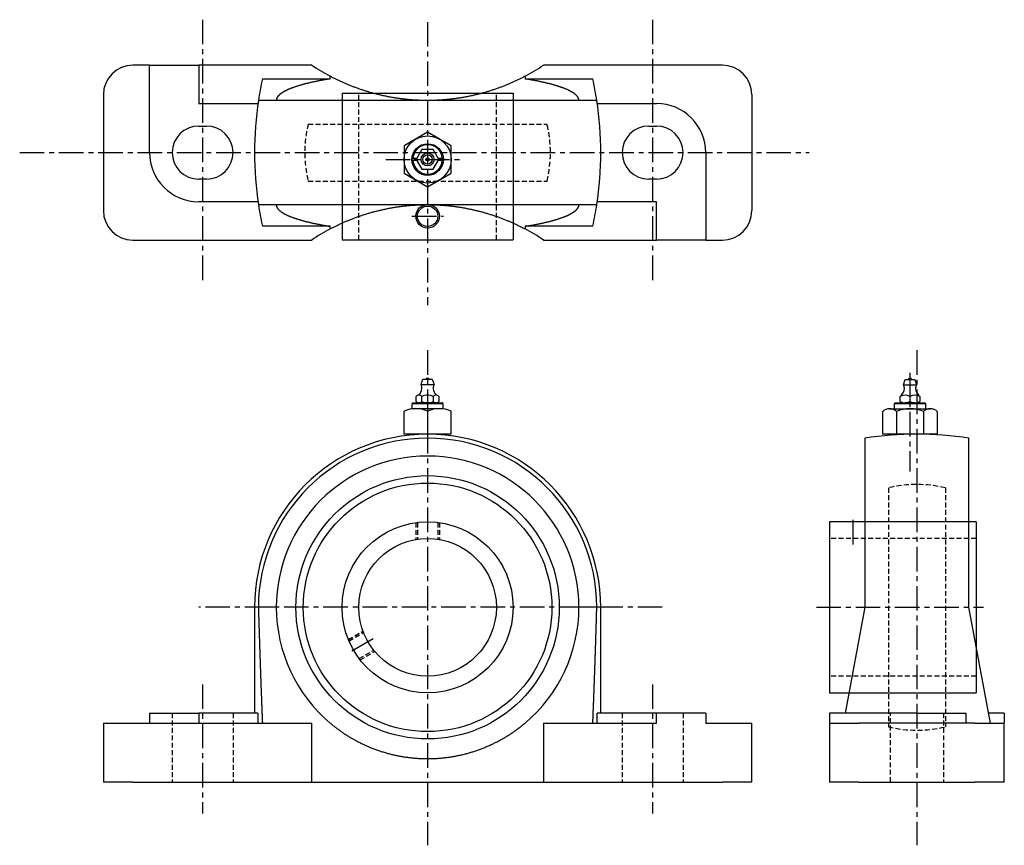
# Model space of a CAD drawing. Extents: x -31 to 470, y -19 to 401.
import ezdxf

# ---------------------------------------------------------------- set-up
doc = ezdxf.new("R2010")
doc.units = 0
doc.header["$LTSCALE"] = 10
doc.linetypes.add('CENTER', pattern=[2, 1.25, -0.25, 0.25, -0.25])
doc.linetypes.add('HIDDEN', pattern=[0.375, 0.25, -0.125])
doc.layers.get('0').update_dxf_attribs({"linetype": 'CONTINUOUS'})
doc.layers.add('CENTER', color=1, linetype='CENTER')
doc.layers.add('HIDDEN', color=3, linetype='HIDDEN')

# ---------------------------------------------------------------- blocks, each defined once
blk = doc.blocks.new('M16S')
for p, q in [((0, 13.86), (11.64, 13.86)), ((0, 0), (0, 13.86)), ((13, 10.39), (13, -10.39)), ((11.64, 6.93), (0, 6.93)), ((0, -13.86), (0, 0)), ((11.64, -6.93), (0, -6.93)), ((11.64, -13.86), (0, -13.86))]:
    blk.add_line(p, q)
for centre, radius, start, end in [((7.91, 10.39), 5.09, 317.1167, 42.8833), ((-5.32, 0), 18.32, 337.7807, 22.2193), ((7.91, -10.39), 5.09, 317.1167, 42.8833)]:
    blk.add_arc(centre, radius, start, end)

msp = doc.modelspace()

# ---------------------------------------------------------------- linework, layer by layer
for p, q in [((35.37, 377.73), (26.87, 377.73)), ((35.37, 377.73), (60.37, 377.73)), ((35.37, 333.23), (35.37, 377.73)), ((60.37, 377.73), (60.37, 358.23)), ((117.87, 377.73), (60.37, 377.73)), ((326.87, 377.73), (235.87, 377.73)), ((127.27, 370.73), (127.27, 372.09)), ((226.46, 372.09), (226.46, 370.73)), ((92.78, 370.73), (127.27, 370.73)), ((226.46, 370.73), (260.95, 370.73)), ((11.87, 362.73), (11.87, 303.73)), ((133.37, 363.43), (133.37, 288.83)), ((133.37, 363.43), (220.37, 363.43)), ((220.37, 363.43), (220.37, 288.83)), ((341.87, 362.73), (341.87, 303.73)), ((60.37, 358.23), (90.54, 358.23)), ((262.97, 359.73), (90.76, 359.73)), ((263.19, 358.23), (293.37, 358.23)), ((60.37, 346.73), (64.37, 346.73)), ((289.37, 346.73), (293.37, 346.73)), ((176.87, 343.59), (164.87, 336.66)), ((188.87, 336.66), (176.87, 343.59)), ((164.87, 336.66), (164.87, 322.8)), ((188.87, 322.8), (188.87, 336.66)), ((173.98, 334.73), (171.09, 329.73)), ((179.75, 334.73), (173.98, 334.73)), ((182.64, 329.73), (179.75, 334.73)), ((318.37, 333.23), (318.37, 288.73)), ((169.39, 330.33), (171.44, 330.33)), ((171.44, 329.13), (169.39, 329.13)), ((171.09, 329.73), (173.98, 324.73)), ((176.87, 329.73), (176.87, 329.73)), ((179.75, 324.73), (182.64, 329.73)), ((182.29, 330.33), (184.34, 330.33)), ((184.34, 329.13), (182.29, 329.13)), ((164.87, 322.8), (176.87, 315.87)), ((173.98, 324.73), (179.75, 324.73)), ((176.87, 315.87), (188.87, 322.8)), ((64.37, 319.73), (60.37, 319.73)), ((293.37, 319.73), (289.37, 319.73)), ((90.54, 308.23), (60.37, 308.23)), ((90.76, 306.73), (262.97, 306.73)), ((293.37, 308.23), (263.19, 308.23)), ((293.37, 288.73), (293.37, 308.23)), ((127.27, 295.73), (92.78, 295.73)), ((127.27, 294.37), (127.27, 295.73)), ((226.46, 295.73), (226.46, 294.37)), ((260.95, 295.73), (226.46, 295.73)), ((26.87, 288.73), (117.87, 288.73)), ((133.37, 288.83), (220.37, 288.83)), ((235.87, 288.73), (293.37, 288.73)), ((318.37, 288.73), (293.37, 288.73)), ((318.37, 288.73), (326.87, 288.73)), ((419.05, 215.13), (419.95, 217.83)), ((419.95, 217.83), (424.75, 217.83)), ((424.75, 217.83), (425.65, 215.13)), ((419.05, 215.13), (425.65, 215.13)), ((169.39, 205.86), (184.34, 205.86)), ((172.05, 205.86), (181.68, 205.86)), ((172.05, 205.86), (181.68, 205.86)), ((414.87, 205.83), (429.82, 205.83)), ((417.35, 209.16), (418.02, 209.83)), ((417.35, 206.5), (417.35, 209.16)), ((424.85, 205.83), (419.91, 205.83)), ((422.35, 209.16), (422.35, 206.5)), ((422.35, 205.83), (422.35, 205.83)), ((426.67, 209.83), (427.35, 209.16)), ((427.35, 209.16), (427.35, 206.5)), ((164.87, 189.93), (164.87, 201.57)), ((184.84, 205.36), (168.89, 205.36)), ((168.89, 205.36), (168.89, 202.93)), ((168.89, 202.93), (184.84, 202.93)), ((176.87, 201.57), (176.87, 189.93)), ((184.84, 202.93), (184.84, 205.36)), ((188.87, 189.93), (188.87, 201.57)), ((414.37, 205.33), (414.37, 202.89)), ((430.33, 205.33), (414.37, 205.33)), ((430.33, 202.89), (430.33, 205.33)), ((176.87, 189.93), (164.87, 189.93)), ((188.87, 189.93), (176.87, 189.93)), ((399.35, 187.93), (399.35, 101.83)), ((452.35, 101.83), (452.35, 187.93)), ((456.05, 145.33), (381.45, 145.33)), ((381.45, 145.33), (381.45, 58.33)), ((456.05, 145.33), (456.05, 58.33)), ((88.77, 101.83), (88.77, 47.93)), ((90.76, 101.83), (88.77, 101.83)), ((99.87, 101.83), (90.76, 101.83)), ((262.97, 101.83), (253.87, 101.83)), ((264.97, 101.83), (262.97, 101.83)), ((264.97, 47.93), (264.97, 101.83)), ((399.35, 101.83), (389.28, 47.93)), ((463.35, 42.93), (452.35, 101.83)), ((381.45, 58.33), (456.05, 58.33)), ((35.37, 47.93), (60.37, 47.93)), ((35.37, 47.93), (35.37, 42.93)), ((90.54, 47.93), (60.37, 47.93)), ((60.37, 47.93), (60.37, 42.93)), ((90.54, 47.93), (90.54, 42.93)), ((293.37, 47.93), (263.19, 47.93)), ((263.19, 42.93), (263.19, 47.93)), ((318.37, 47.93), (293.37, 47.93)), ((293.37, 42.93), (293.37, 47.93)), ((318.37, 47.93), (318.37, 42.93)), ((381.35, 47.93), (381.35, 42.93)), ((425.85, 47.93), (381.35, 47.93)), ((425.85, 47.93), (450.85, 47.93)), ((425.85, 47.93), (425.85, 42.93)), ((450.85, 47.93), (450.85, 42.93)), ((470.35, 47.93), (462.41, 47.93)), ((470.35, 47.93), (470.35, 42.93)), ((11.87, 42.93), (11.87, 12.93)), ((11.87, 42.93), (26.87, 42.93)), ((26.87, 42.93), (117.87, 42.93)), ((117.87, 12.93), (117.87, 42.93)), ((235.87, 42.93), (293.37, 42.93)), ((235.87, 42.93), (235.87, 12.93)), ((318.37, 42.93), (326.87, 42.93)), ((326.87, 42.93), (341.87, 42.93)), ((341.87, 12.93), (341.87, 42.93)), ((381.35, 42.93), (396.35, 42.93)), ((381.35, 42.93), (381.35, 12.93)), ((455.35, 42.93), (396.35, 42.93)), ((455.35, 42.93), (470.35, 42.93)), ((470.35, 12.93), (470.35, 42.93)), ((26.87, 12.93), (11.87, 12.93)), ((26.87, 12.93), (117.87, 12.93)), ((117.87, 12.93), (235.87, 12.93)), ((235.87, 12.93), (326.87, 12.93)), ((341.87, 12.93), (326.87, 12.93)), ((396.35, 12.93), (381.35, 12.93)), ((396.35, 12.93), (455.35, 12.93)), ((470.35, 12.93), (455.35, 12.93))]:
    msp.add_line(p, q)
at = {"color": 0, "linetype": 'CONTINUOUS'}
for p, q in [((171.05, 206.54), (171.05, 209.19)), ((181.15, 205.86), (172.47, 205.86)), ((173.94, 206.54), (173.94, 209.19)), ((176.82, 205.86), (176.82, 205.86)), ((179.71, 209.19), (179.71, 206.54)), ((182.6, 209.19), (182.6, 206.54))]:
    msp.add_line(p, q, dxfattribs=at)
for points in [[(226.46, 372.09), (226.1, 371.9), (225.75, 371.71), (225.39, 371.52), (225.02, 371.34), (224.66, 371.15), (224.3, 370.97), (223.93, 370.79), (223.56, 370.61), (223.2, 370.43), (222.83, 370.25), (222.46, 370.07), (222.09, 369.89), (221.71, 369.72), (221.34, 369.54), (220.97, 369.37), (220.59, 369.2), (220.22, 369.03), (219.84, 368.86), (219.47, 368.69), (219.09, 368.53), (218.71, 368.37), (218.33, 368.2), (217.95, 368.04), (217.56, 367.88), (217.17, 367.72), (216.78, 367.55), (216.38, 367.39), (215.98, 367.23), (215.58, 367.07), (215.17, 366.92), (214.77, 366.76), (214.36, 366.6), (213.94, 366.45), (213.53, 366.29), (213.11, 366.14), (212.69, 365.98), (212.26, 365.83), (211.84, 365.68), (211.41, 365.53), (210.97, 365.38), (210.54, 365.24), (210.1, 365.09), (209.66, 364.95), (209.22, 364.8), (208.78, 364.66), (208.33, 364.52), (207.88, 364.38), (207.43, 364.25), (206.98, 364.11), (206.52, 363.98), (206.07, 363.84), (205.61, 363.71), (205.15, 363.58), (204.69, 363.46), (204.22, 363.33), (203.75, 363.21), (203.29, 363.09), (202.82, 362.97), (202.34, 362.85), (201.87, 362.73), (201.4, 362.62), (200.92, 362.5), (200.44, 362.39), (199.96, 362.28), (199.48, 362.18), (199, 362.07), (198.52, 361.97), (198.03, 361.87), (197.55, 361.77), (197.06, 361.68), (196.57, 361.58), (196.08, 361.49), (195.59, 361.4), (195.1, 361.32), (194.61, 361.23), (194.12, 361.15), (193.62, 361.07), (193.13, 360.99), (192.64, 360.91), (192.14, 360.84), (191.64, 360.77), (191.15, 360.7), (190.65, 360.63), (190.16, 360.57), (189.66, 360.51), (189.16, 360.45), (188.66, 360.39), (188.17, 360.34), (187.67, 360.28), (187.17, 360.23), (186.68, 360.19), (186.18, 360.14), (185.68, 360.1), (185.19, 360.06), (184.69, 360.02), (184.2, 359.98), (183.7, 359.95), (183.21, 359.92), (182.71, 359.89), (182.22, 359.87), (181.73, 359.84), (181.24, 359.82), (180.75, 359.8), (180.26, 359.78), (179.77, 359.77), (179.28, 359.76), (178.8, 359.75), (178.31, 359.74), (177.83, 359.73), (177.35, 359.73), (176.87, 359.73), (176.39, 359.73), (175.9, 359.73), (175.42, 359.74), (174.94, 359.75), (174.45, 359.76), (173.96, 359.77), (173.48, 359.78), (172.99, 359.8), (172.5, 359.82), (172, 359.84), (171.51, 359.87), (171.02, 359.89), (170.53, 359.92), (170.03, 359.95), (169.54, 359.98), (169.04, 360.02), (168.55, 360.06), (168.05, 360.1), (167.55, 360.14), (167.06, 360.19), (166.56, 360.23), (166.06, 360.28), (165.57, 360.34), (165.07, 360.39), (164.57, 360.45), (164.07, 360.51), (163.58, 360.57), (163.08, 360.63), (162.58, 360.7), (162.09, 360.77), (161.59, 360.84), (161.1, 360.91), (160.6, 360.99), (160.11, 361.07), (159.62, 361.15), (159.12, 361.23), (158.63, 361.32), (158.14, 361.4), (157.65, 361.49), (157.16, 361.58), (156.67, 361.68), (156.19, 361.77), (155.7, 361.87), (155.22, 361.97), (154.73, 362.07), (154.25, 362.18), (153.77, 362.28), (153.29, 362.39), (152.81, 362.5), (152.34, 362.62), (151.86, 362.73), (151.39, 362.85), (150.92, 362.97), (150.45, 363.09), (149.98, 363.21), (149.51, 363.33), (149.05, 363.46), (148.58, 363.58), (148.12, 363.71), (147.66, 363.84), (147.21, 363.98), (146.75, 364.11), (146.3, 364.25), (145.85, 364.38), (145.4, 364.52), (144.95, 364.66), (144.51, 364.8), (144.07, 364.95), (143.63, 365.09), (143.19, 365.24), (142.76, 365.38), (142.33, 365.53), (141.9, 365.68), (141.47, 365.83), (141.05, 365.98), (140.63, 366.14), (140.21, 366.29), (139.79, 366.45), (139.38, 366.6), (138.97, 366.76), (138.56, 366.92), (138.15, 367.07), (137.75, 367.23), (137.35, 367.39), (136.96, 367.55), (136.56, 367.72), (136.17, 367.88), (135.79, 368.04), (135.4, 368.2), (135.02, 368.37), (134.64, 368.53), (134.27, 368.69), (133.89, 368.86), (133.51, 369.03), (133.14, 369.2), (132.77, 369.37), (132.39, 369.54), (132.02, 369.72), (131.65, 369.89), (131.28, 370.07), (130.91, 370.25), (130.54, 370.43), (130.17, 370.61), (129.8, 370.79), (129.44, 370.97), (129.07, 371.15), (128.71, 371.34), (128.35, 371.52), (127.99, 371.71), (127.63, 371.9), (127.27, 372.09)], [(168.89, 330.33), (168.91, 330.33), (168.93, 330.33), (168.95, 330.33), (168.97, 330.33), (169, 330.33), (169.02, 330.33), (169.04, 330.33), (169.06, 330.33), (169.08, 330.33), (169.1, 330.33), (169.12, 330.33), (169.14, 330.33), (169.16, 330.33), (169.19, 330.33), (169.21, 330.33), (169.23, 330.33), (169.25, 330.33), (169.27, 330.33), (169.29, 330.33), (169.31, 330.33), (169.33, 330.33), (169.35, 330.33), (169.37, 330.33), (169.39, 330.33)], [(169.39, 329.13), (169.37, 329.13), (169.35, 329.13), (169.33, 329.13), (169.31, 329.13), (169.29, 329.13), (169.27, 329.13), (169.25, 329.13), (169.23, 329.13), (169.21, 329.13), (169.19, 329.13), (169.16, 329.13), (169.14, 329.13), (169.12, 329.13), (169.1, 329.13), (169.08, 329.13), (169.06, 329.13), (169.04, 329.13), (169.02, 329.13), (169, 329.13), (168.97, 329.13), (168.95, 329.13), (168.93, 329.13), (168.91, 329.13), (168.89, 329.13)], [(184.34, 330.33), (184.36, 330.33), (184.38, 330.33), (184.4, 330.33), (184.42, 330.33), (184.44, 330.33), (184.46, 330.33), (184.49, 330.33), (184.51, 330.33), (184.53, 330.33), (184.55, 330.33), (184.57, 330.33), (184.59, 330.33), (184.61, 330.33), (184.63, 330.33), (184.65, 330.33), (184.67, 330.33), (184.69, 330.33), (184.72, 330.33), (184.74, 330.33), (184.76, 330.33), (184.78, 330.33), (184.8, 330.33), (184.82, 330.33), (184.84, 330.33)], [(184.84, 329.13), (184.82, 329.13), (184.8, 329.13), (184.78, 329.13), (184.76, 329.13), (184.74, 329.13), (184.72, 329.13), (184.69, 329.13), (184.67, 329.13), (184.65, 329.13), (184.63, 329.13), (184.61, 329.13), (184.59, 329.13), (184.57, 329.13), (184.55, 329.13), (184.53, 329.13), (184.51, 329.13), (184.49, 329.13), (184.46, 329.13), (184.44, 329.13), (184.42, 329.13), (184.4, 329.13), (184.38, 329.13), (184.36, 329.13), (184.34, 329.13)], [(127.27, 294.37), (127.63, 294.56), (127.99, 294.75), (128.35, 294.94), (128.71, 295.12), (129.07, 295.31), (129.44, 295.49), (129.8, 295.67), (130.17, 295.85), (130.54, 296.03), (130.91, 296.21), (131.28, 296.39), (131.65, 296.57), (132.02, 296.74), (132.39, 296.92), (132.77, 297.09), (133.14, 297.26), (133.51, 297.43), (133.89, 297.6), (134.27, 297.76), (134.64, 297.93), (135.02, 298.09), (135.4, 298.26), (135.79, 298.42), (136.17, 298.58), (136.56, 298.74), (136.96, 298.91), (137.35, 299.07), (137.75, 299.23), (138.15, 299.38), (138.56, 299.54), (138.97, 299.7), (139.38, 299.86), (139.79, 300.01), (140.21, 300.17), (140.63, 300.32), (141.05, 300.47), (141.47, 300.63), (141.9, 300.78), (142.33, 300.93), (142.76, 301.08), (143.19, 301.22), (143.63, 301.37), (144.07, 301.51), (144.51, 301.66), (144.95, 301.8), (145.4, 301.94), (145.85, 302.08), (146.3, 302.21), (146.75, 302.35), (147.21, 302.48), (147.66, 302.62), (148.12, 302.75), (148.58, 302.88), (149.05, 303), (149.51, 303.13), (149.98, 303.25), (150.45, 303.37), (150.92, 303.49), (151.39, 303.61), (151.86, 303.73), (152.34, 303.84), (152.81, 303.96), (153.29, 304.07), (153.77, 304.18), (154.25, 304.28), (154.73, 304.39), (155.22, 304.49), (155.7, 304.59), (156.19, 304.69), (156.67, 304.78), (157.16, 304.88), (157.65, 304.97), (158.14, 305.06), (158.63, 305.14), (159.12, 305.23), (159.62, 305.31), (160.11, 305.39), (160.6, 305.47), (161.1, 305.55), (161.59, 305.62), (162.09, 305.69), (162.58, 305.76), (163.08, 305.83), (163.58, 305.89), (164.07, 305.95), (164.57, 306.01), (165.07, 306.07), (165.57, 306.12), (166.06, 306.18), (166.56, 306.23), (167.06, 306.27), (167.55, 306.32), (168.05, 306.36), (168.55, 306.4), (169.04, 306.44), (169.54, 306.47), (170.03, 306.51), (170.53, 306.54), (171.02, 306.57), (171.51, 306.59), (172, 306.62), (172.5, 306.64), (172.99, 306.66), (173.48, 306.67), (173.96, 306.69), (174.45, 306.7), (174.94, 306.71), (175.42, 306.72), (175.9, 306.73), (176.39, 306.73), (176.87, 306.73), (177.35, 306.73), (177.83, 306.73), (178.31, 306.72), (178.8, 306.71), (179.28, 306.7), (179.77, 306.69), (180.26, 306.67), (180.75, 306.66), (181.24, 306.64), (181.73, 306.62), (182.22, 306.59), (182.71, 306.57), (183.21, 306.54), (183.7, 306.51), (184.2, 306.47), (184.69, 306.44), (185.19, 306.4), (185.68, 306.36), (186.18, 306.32), (186.68, 306.27), (187.17, 306.23), (187.67, 306.18), (188.17, 306.12), (188.66, 306.07), (189.16, 306.01), (189.66, 305.95), (190.16, 305.89), (190.65, 305.83), (191.15, 305.76), (191.64, 305.69), (192.14, 305.62), (192.64, 305.55), (193.13, 305.47), (193.62, 305.39), (194.12, 305.31), (194.61, 305.23), (195.1, 305.14), (195.59, 305.06), (196.08, 304.97), (196.57, 304.88), (197.06, 304.78), (197.55, 304.69), (198.03, 304.59), (198.52, 304.49), (199, 304.39), (199.48, 304.28), (199.96, 304.18), (200.44, 304.07), (200.92, 303.96), (201.4, 303.84), (201.87, 303.73), (202.34, 303.61), (202.82, 303.49), (203.29, 303.37), (203.75, 303.25), (204.22, 303.13), (204.69, 303), (205.15, 302.88), (205.61, 302.75), (206.07, 302.62), (206.52, 302.48), (206.98, 302.35), (207.43, 302.21), (207.88, 302.08), (208.33, 301.94), (208.78, 301.8), (209.22, 301.66), (209.66, 301.51), (210.1, 301.37), (210.54, 301.22), (210.97, 301.08), (211.41, 300.93), (211.84, 300.78), (212.26, 300.63), (212.69, 300.47), (213.11, 300.32), (213.53, 300.17), (213.94, 300.01), (214.36, 299.86), (214.77, 299.7), (215.17, 299.54), (215.58, 299.38), (215.98, 299.23), (216.38, 299.07), (216.78, 298.91), (217.17, 298.74), (217.56, 298.58), (217.95, 298.42), (218.33, 298.26), (218.71, 298.09), (219.09, 297.93), (219.47, 297.76), (219.84, 297.6), (220.22, 297.43), (220.59, 297.26), (220.97, 297.09), (221.34, 296.92), (221.71, 296.74), (222.09, 296.57), (222.46, 296.39), (222.83, 296.21), (223.2, 296.03), (223.56, 295.85), (223.93, 295.67), (224.3, 295.49), (224.66, 295.31), (225.02, 295.12), (225.39, 294.94), (225.75, 294.75), (226.1, 294.56), (226.46, 294.37)], [(169.39, 205.86), (169.37, 205.84), (169.35, 205.82), (169.33, 205.8), (169.31, 205.78), (169.29, 205.76), (169.27, 205.74), (169.25, 205.72), (169.23, 205.7), (169.21, 205.68), (169.19, 205.66), (169.16, 205.64), (169.14, 205.62), (169.12, 205.6), (169.1, 205.58), (169.08, 205.56), (169.06, 205.53), (169.04, 205.51), (169.02, 205.49), (169, 205.47), (168.97, 205.45), (168.95, 205.43), (168.93, 205.41), (168.91, 205.39), (168.89, 205.36)], [(184.84, 205.36), (184.82, 205.39), (184.8, 205.41), (184.78, 205.43), (184.76, 205.45), (184.74, 205.47), (184.72, 205.49), (184.69, 205.51), (184.67, 205.53), (184.65, 205.56), (184.63, 205.58), (184.61, 205.6), (184.59, 205.62), (184.57, 205.64), (184.55, 205.66), (184.53, 205.68), (184.51, 205.7), (184.49, 205.72), (184.46, 205.74), (184.44, 205.76), (184.42, 205.78), (184.4, 205.8), (184.38, 205.82), (184.36, 205.84), (184.34, 205.86)], [(414.87, 205.83), (414.85, 205.81), (414.83, 205.79), (414.81, 205.77), (414.79, 205.75), (414.77, 205.73), (414.75, 205.71), (414.73, 205.69), (414.71, 205.67), (414.69, 205.65), (414.67, 205.63), (414.65, 205.6), (414.63, 205.58), (414.6, 205.56), (414.58, 205.54), (414.56, 205.52), (414.54, 205.5), (414.52, 205.48), (414.5, 205.46), (414.48, 205.44), (414.46, 205.42), (414.43, 205.39), (414.41, 205.37), (414.39, 205.35), (414.37, 205.33)], [(430.33, 205.33), (430.3, 205.35), (430.28, 205.37), (430.26, 205.39), (430.24, 205.42), (430.22, 205.44), (430.2, 205.46), (430.18, 205.48), (430.15, 205.5), (430.13, 205.52), (430.11, 205.54), (430.09, 205.56), (430.07, 205.58), (430.05, 205.6), (430.03, 205.63), (430.01, 205.65), (429.99, 205.67), (429.97, 205.69), (429.95, 205.71), (429.93, 205.73), (429.91, 205.75), (429.88, 205.77), (429.86, 205.79), (429.84, 205.81), (429.82, 205.83)], [(127.27, 42.93), (127.63, 42.63), (127.99, 42.33), (128.35, 42.04), (128.71, 41.75), (129.07, 41.46), (129.44, 41.17), (129.8, 40.89), (130.17, 40.61), (130.54, 40.33), (130.91, 40.05), (131.28, 39.78), (131.65, 39.51), (132.02, 39.24), (132.39, 38.97), (132.77, 38.71), (133.14, 38.45), (133.51, 38.19), (133.89, 37.94), (134.27, 37.69), (134.64, 37.44), (135.02, 37.19), (135.4, 36.95), (135.79, 36.7), (136.17, 36.46), (136.56, 36.22), (136.96, 35.98), (137.35, 35.74), (137.75, 35.5), (138.15, 35.27), (138.56, 35.04), (138.97, 34.8), (139.38, 34.57), (139.79, 34.34), (140.21, 34.12), (140.63, 33.89), (141.05, 33.67), (141.47, 33.45), (141.9, 33.23), (142.33, 33.01), (142.76, 32.8), (143.19, 32.58), (143.63, 32.37), (144.07, 32.16), (144.51, 31.96), (144.95, 31.75), (145.4, 31.55), (145.85, 31.35), (146.3, 31.16), (146.75, 30.96), (147.21, 30.77), (147.66, 30.58), (148.12, 30.4), (148.58, 30.21), (149.05, 30.03), (149.51, 29.85), (149.98, 29.68), (150.45, 29.5), (150.92, 29.33), (151.39, 29.17), (151.86, 29), (152.34, 28.84), (152.81, 28.68), (153.29, 28.53), (153.77, 28.37), (154.25, 28.23), (154.73, 28.08), (155.22, 27.94), (155.7, 27.8), (156.19, 27.66), (156.67, 27.52), (157.16, 27.39), (157.65, 27.27), (158.14, 27.14), (158.63, 27.02), (159.12, 26.9), (159.62, 26.79), (160.11, 26.68), (160.6, 26.57), (161.1, 26.46), (161.59, 26.36), (162.09, 26.26), (162.58, 26.17), (163.08, 26.07), (163.58, 25.99), (164.07, 25.9), (164.57, 25.82), (165.07, 25.74), (165.57, 25.66), (166.06, 25.59), (166.56, 25.52), (167.06, 25.46), (167.55, 25.4), (168.05, 25.34), (168.55, 25.28), (169.04, 25.23), (169.54, 25.18), (170.03, 25.13), (170.53, 25.09), (171.02, 25.05), (171.51, 25.02), (172, 24.98), (172.5, 24.95), (172.99, 24.93), (173.48, 24.9), (173.96, 24.88), (174.45, 24.87), (174.94, 24.85), (175.42, 24.84), (175.9, 24.84), (176.39, 24.83), (176.87, 24.83), (177.35, 24.83), (177.83, 24.84), (178.31, 24.84), (178.8, 24.85), (179.28, 24.87), (179.77, 24.88), (180.26, 24.9), (180.75, 24.93), (181.24, 24.95), (181.73, 24.98), (182.22, 25.02), (182.71, 25.05), (183.21, 25.09), (183.7, 25.13), (184.2, 25.18), (184.69, 25.23), (185.19, 25.28), (185.68, 25.34), (186.18, 25.4), (186.68, 25.46), (187.17, 25.52), (187.67, 25.59), (188.17, 25.66), (188.66, 25.74), (189.16, 25.82), (189.66, 25.9), (190.16, 25.99), (190.65, 26.07), (191.15, 26.17), (191.64, 26.26), (192.14, 26.36), (192.64, 26.46), (193.13, 26.57), (193.62, 26.68), (194.12, 26.79), (194.61, 26.9), (195.1, 27.02), (195.59, 27.14), (196.08, 27.27), (196.57, 27.39), (197.06, 27.52), (197.55, 27.66), (198.03, 27.8), (198.52, 27.94), (199, 28.08), (199.48, 28.23), (199.96, 28.37), (200.44, 28.53), (200.92, 28.68), (201.4, 28.84), (201.87, 29), (202.34, 29.17), (202.82, 29.33), (203.29, 29.5), (203.75, 29.68), (204.22, 29.85), (204.69, 30.03), (205.15, 30.21), (205.61, 30.4), (206.07, 30.58), (206.52, 30.77), (206.98, 30.96), (207.43, 31.16), (207.88, 31.35), (208.33, 31.55), (208.78, 31.75), (209.22, 31.96), (209.66, 32.16), (210.1, 32.37), (210.54, 32.58), (210.97, 32.8), (211.41, 33.01), (211.84, 33.23), (212.26, 33.45), (212.69, 33.67), (213.11, 33.89), (213.53, 34.12), (213.94, 34.34), (214.36, 34.57), (214.77, 34.8), (215.17, 35.04), (215.58, 35.27), (215.98, 35.5), (216.38, 35.74), (216.78, 35.98), (217.17, 36.22), (217.56, 36.46), (217.95, 36.7), (218.33, 36.95), (218.71, 37.19), (219.09, 37.44), (219.47, 37.69), (219.84, 37.94), (220.22, 38.19), (220.59, 38.45), (220.97, 38.71), (221.34, 38.97), (221.71, 39.24), (222.09, 39.51), (222.46, 39.78), (222.83, 40.05), (223.2, 40.33), (223.56, 40.61), (223.93, 40.89), (224.3, 41.17), (224.66, 41.46), (225.02, 41.75), (225.39, 42.04), (225.75, 42.33), (226.1, 42.63), (226.46, 42.93)]]:
    msp.add_lwpolyline(points)
for points in [[(173.52, 215.16), (174.42, 217.86)], [(174.42, 217.86), (179.22, 217.86)], [(179.22, 217.86), (180.12, 215.16)], [(173.52, 215.16), (180.12, 215.16)]]:
    msp.add_lwpolyline(points, dxfattribs=at)
for points in [[(127.27, 370.73, 0), (126.87, 370.67, 0), (126.47, 370.6, 0), (126.08, 370.54, 0), (125.69, 370.47, 0), (125.3, 370.41, 0), (124.91, 370.34, 0), (124.52, 370.28, 0), (124.14, 370.21, 0), (123.76, 370.14, 0), (123.38, 370.07, 0), (123, 370.01, 0), (122.63, 369.94, 0), (122.26, 369.87, 0), (121.89, 369.8, 0), (121.53, 369.73, 0), (121.16, 369.66, 0), (120.8, 369.59, 0), (120.45, 369.52, 0), (120.09, 369.44, 0), (119.74, 369.37, 0), (119.39, 369.3, 0), (119.04, 369.23, 0), (118.7, 369.15, 0), (118.35, 369.08, 0), (118.02, 369, 0), (117.68, 368.93, 0), (117.34, 368.85, 0), (117.01, 368.78, 0), (116.69, 368.7, 0), (116.36, 368.62, 0), (116.04, 368.55, 0), (115.72, 368.47, 0), (115.4, 368.39, 0), (115.09, 368.31, 0), (114.78, 368.23, 0), (114.47, 368.15, 0), (114.16, 368.08, 0), (113.86, 368, 0), (113.56, 367.92, 0), (113.26, 367.83, 0), (112.97, 367.75, 0), (112.68, 367.67, 0), (112.39, 367.59, 0), (112.11, 367.51, 0), (111.82, 367.43, 0), (111.54, 367.34, 0), (111.27, 367.26, 0), (111, 367.18, 0), (110.72, 367.09, 0), (110.46, 367.01, 0), (110.19, 366.92, 0), (109.93, 366.84, 0), (109.68, 366.75, 0), (109.42, 366.67, 0), (109.17, 366.58, 0), (108.92, 366.5, 0), (108.68, 366.41, 0), (108.44, 366.32, 0), (108.2, 366.24, 0), (107.96, 366.15, 0), (107.73, 366.06, 0), (107.5, 365.97, 0), (107.28, 365.88, 0), (107.05, 365.8, 0), (106.83, 365.71, 0), (106.62, 365.62, 0), (106.4, 365.53, 0), (106.19, 365.44, 0), (105.99, 365.35, 0), (105.78, 365.26, 0), (105.58, 365.17, 0), (105.39, 365.08, 0), (105.2, 364.99, 0), (105.01, 364.89, 0), (104.82, 364.8, 0), (104.64, 364.71, 0), (104.46, 364.62, 0), (104.28, 364.53, 0), (104.11, 364.44, 0), (103.94, 364.34, 0), (103.77, 364.25, 0), (103.61, 364.16, 0), (103.45, 364.06, 0), (103.29, 363.97, 0), (103.14, 363.88, 0), (102.99, 363.78, 0), (102.84, 363.69, 0), (102.7, 363.6, 0), (102.56, 363.5, 0), (102.43, 363.41, 0), (102.29, 363.31, 0), (102.17, 363.22, 0), (102.04, 363.12, 0), (101.92, 363.03, 0), (101.8, 362.93, 0), (101.68, 362.84, 0), (101.57, 362.74, 0), (101.47, 362.64, 0), (101.36, 362.55, 0), (101.26, 362.45, 0), (101.16, 362.36, 0), (101.07, 362.26, 0), (100.98, 362.16, 0), (100.89, 362.07, 0), (100.81, 361.97, 0), (100.73, 361.87, 0), (100.65, 361.78, 0), (100.58, 361.68, 0), (100.51, 361.58, 0), (100.44, 361.49, 0), (100.38, 361.39, 0), (100.32, 361.29, 0), (100.27, 361.19, 0), (100.22, 361.1, 0), (100.17, 361, 0), (100.12, 360.9, 0), (100.08, 360.81, 0), (100.05, 360.71, 0), (100.01, 360.61, 0), (99.98, 360.51, 0), (99.95, 360.41, 0), (99.93, 360.32, 0), (99.91, 360.22, 0), (99.89, 360.12, 0), (99.88, 360.02, 0), (99.87, 359.93, 0), (99.87, 359.83, 0), (99.87, 359.73, 0)], [(253.87, 359.73, 0), (253.87, 359.83, 0), (253.86, 359.93, 0), (253.85, 360.02, 0), (253.84, 360.12, 0), (253.82, 360.22, 0), (253.8, 360.32, 0), (253.78, 360.41, 0), (253.75, 360.51, 0), (253.72, 360.61, 0), (253.69, 360.71, 0), (253.65, 360.81, 0), (253.61, 360.9, 0), (253.56, 361, 0), (253.52, 361.1, 0), (253.47, 361.19, 0), (253.41, 361.29, 0), (253.35, 361.39, 0), (253.29, 361.49, 0), (253.22, 361.58, 0), (253.16, 361.68, 0), (253.08, 361.78, 0), (253, 361.87, 0), (252.93, 361.97, 0), (252.84, 362.07, 0), (252.75, 362.16, 0), (252.66, 362.26, 0), (252.57, 362.36, 0), (252.47, 362.45, 0), (252.37, 362.55, 0), (252.27, 362.64, 0), (252.16, 362.74, 0), (252.05, 362.84, 0), (251.93, 362.93, 0), (251.81, 363.03, 0), (251.69, 363.12, 0), (251.57, 363.22, 0), (251.44, 363.31, 0), (251.31, 363.41, 0), (251.17, 363.5, 0), (251.03, 363.6, 0), (250.89, 363.69, 0), (250.74, 363.78, 0), (250.59, 363.88, 0), (250.44, 363.97, 0), (250.28, 364.06, 0), (250.12, 364.16, 0), (249.96, 364.25, 0), (249.8, 364.34, 0), (249.63, 364.44, 0), (249.45, 364.53, 0), (249.28, 364.62, 0), (249.1, 364.71, 0), (248.91, 364.8, 0), (248.73, 364.89, 0), (248.54, 364.99, 0), (248.34, 365.08, 0), (248.15, 365.17, 0), (247.95, 365.26, 0), (247.75, 365.35, 0), (247.54, 365.44, 0), (247.33, 365.53, 0), (247.12, 365.62, 0), (246.9, 365.71, 0), (246.68, 365.8, 0), (246.46, 365.88, 0), (246.23, 365.97, 0), (246, 366.06, 0), (245.77, 366.15, 0), (245.53, 366.24, 0), (245.3, 366.32, 0), (245.05, 366.41, 0), (244.81, 366.5, 0), (244.56, 366.58, 0), (244.31, 366.67, 0), (244.06, 366.75, 0), (243.8, 366.84, 0), (243.54, 366.92, 0), (243.27, 367.01, 0), (243.01, 367.09, 0), (242.74, 367.18, 0), (242.47, 367.26, 0), (242.19, 367.34, 0), (241.91, 367.43, 0), (241.63, 367.51, 0), (241.34, 367.59, 0), (241.06, 367.67, 0), (240.76, 367.75, 0), (240.47, 367.83, 0), (240.17, 367.92, 0), (239.87, 368, 0), (239.57, 368.08, 0), (239.27, 368.15, 0), (238.96, 368.23, 0), (238.65, 368.31, 0), (238.33, 368.39, 0), (238.01, 368.47, 0), (237.69, 368.55, 0), (237.37, 368.62, 0), (237.05, 368.7, 0), (236.72, 368.78, 0), (236.39, 368.85, 0), (236.05, 368.93, 0), (235.72, 369, 0), (235.38, 369.08, 0), (235.04, 369.15, 0), (234.69, 369.23, 0), (234.34, 369.3, 0), (234, 369.37, 0), (233.64, 369.44, 0), (233.29, 369.52, 0), (232.93, 369.59, 0), (232.57, 369.66, 0), (232.21, 369.73, 0), (231.84, 369.8, 0), (231.47, 369.87, 0), (231.1, 369.94, 0), (230.73, 370.01, 0), (230.35, 370.07, 0), (229.97, 370.14, 0), (229.59, 370.21, 0), (229.21, 370.28, 0), (228.82, 370.34, 0), (228.44, 370.41, 0), (228.05, 370.47, 0), (227.66, 370.54, 0), (227.26, 370.6, 0), (226.86, 370.67, 0), (226.46, 370.73, 0)], [(99.87, 306.73, 0), (99.87, 306.63, 0), (99.87, 306.53, 0), (99.88, 306.44, 0), (99.89, 306.34, 0), (99.91, 306.24, 0), (99.93, 306.14, 0), (99.95, 306.05, 0), (99.98, 305.95, 0), (100.01, 305.85, 0), (100.05, 305.75, 0), (100.08, 305.65, 0), (100.12, 305.56, 0), (100.17, 305.46, 0), (100.22, 305.36, 0), (100.27, 305.26, 0), (100.32, 305.17, 0), (100.38, 305.07, 0), (100.44, 304.97, 0), (100.51, 304.88, 0), (100.58, 304.78, 0), (100.65, 304.68, 0), (100.73, 304.58, 0), (100.81, 304.49, 0), (100.89, 304.39, 0), (100.98, 304.3, 0), (101.07, 304.2, 0), (101.16, 304.1, 0), (101.26, 304.01, 0), (101.36, 303.91, 0), (101.47, 303.81, 0), (101.57, 303.72, 0), (101.68, 303.62, 0), (101.8, 303.53, 0), (101.92, 303.43, 0), (102.04, 303.34, 0), (102.17, 303.24, 0), (102.29, 303.15, 0), (102.43, 303.05, 0), (102.56, 302.96, 0), (102.7, 302.86, 0), (102.84, 302.77, 0), (102.99, 302.68, 0), (103.14, 302.58, 0), (103.29, 302.49, 0), (103.45, 302.39, 0), (103.61, 302.3, 0), (103.77, 302.21, 0), (103.94, 302.12, 0), (104.11, 302.02, 0), (104.28, 301.93, 0), (104.46, 301.84, 0), (104.64, 301.75, 0), (104.82, 301.66, 0), (105.01, 301.56, 0), (105.2, 301.47, 0), (105.39, 301.38, 0), (105.58, 301.29, 0), (105.78, 301.2, 0), (105.99, 301.11, 0), (106.19, 301.02, 0), (106.4, 300.93, 0), (106.62, 300.84, 0), (106.83, 300.75, 0), (107.05, 300.66, 0), (107.28, 300.57, 0), (107.5, 300.49, 0), (107.73, 300.4, 0), (107.96, 300.31, 0), (108.2, 300.22, 0), (108.44, 300.14, 0), (108.68, 300.05, 0), (108.92, 299.96, 0), (109.17, 299.88, 0), (109.42, 299.79, 0), (109.68, 299.71, 0), (109.93, 299.62, 0), (110.19, 299.54, 0), (110.46, 299.45, 0), (110.72, 299.37, 0), (111, 299.28, 0), (111.27, 299.2, 0), (111.54, 299.12, 0), (111.82, 299.03, 0), (112.11, 298.95, 0), (112.39, 298.87, 0), (112.68, 298.79, 0), (112.97, 298.71, 0), (113.26, 298.62, 0), (113.56, 298.54, 0), (113.86, 298.46, 0), (114.16, 298.38, 0), (114.47, 298.3, 0), (114.78, 298.23, 0), (115.09, 298.15, 0), (115.4, 298.07, 0), (115.72, 297.99, 0), (116.04, 297.91, 0), (116.36, 297.84, 0), (116.69, 297.76, 0), (117.01, 297.68, 0), (117.34, 297.61, 0), (117.68, 297.53, 0), (118.02, 297.46, 0), (118.35, 297.38, 0), (118.7, 297.31, 0), (119.04, 297.23, 0), (119.39, 297.16, 0), (119.74, 297.09, 0), (120.09, 297.02, 0), (120.45, 296.94, 0), (120.8, 296.87, 0), (121.16, 296.8, 0), (121.53, 296.73, 0), (121.89, 296.66, 0), (122.26, 296.59, 0), (122.63, 296.52, 0), (123, 296.45, 0), (123.38, 296.38, 0), (123.76, 296.32, 0), (124.14, 296.25, 0), (124.52, 296.18, 0), (124.91, 296.12, 0), (125.3, 296.05, 0), (125.69, 295.99, 0), (126.08, 295.92, 0), (126.47, 295.86, 0), (126.87, 295.79, 0), (127.27, 295.73, 0)], [(226.46, 295.73, 0), (226.86, 295.79, 0), (227.26, 295.86, 0), (227.66, 295.92, 0), (228.05, 295.99, 0), (228.44, 296.05, 0), (228.82, 296.12, 0), (229.21, 296.18, 0), (229.59, 296.25, 0), (229.97, 296.32, 0), (230.35, 296.38, 0), (230.73, 296.45, 0), (231.1, 296.52, 0), (231.47, 296.59, 0), (231.84, 296.66, 0), (232.21, 296.73, 0), (232.57, 296.8, 0), (232.93, 296.87, 0), (233.29, 296.94, 0), (233.64, 297.02, 0), (234, 297.09, 0), (234.34, 297.16, 0), (234.69, 297.23, 0), (235.04, 297.31, 0), (235.38, 297.38, 0), (235.72, 297.46, 0), (236.05, 297.53, 0), (236.39, 297.61, 0), (236.72, 297.68, 0), (237.05, 297.76, 0), (237.37, 297.84, 0), (237.69, 297.91, 0), (238.01, 297.99, 0), (238.33, 298.07, 0), (238.65, 298.15, 0), (238.96, 298.23, 0), (239.27, 298.3, 0), (239.57, 298.38, 0), (239.87, 298.46, 0), (240.17, 298.54, 0), (240.47, 298.62, 0), (240.76, 298.71, 0), (241.06, 298.79, 0), (241.34, 298.87, 0), (241.63, 298.95, 0), (241.91, 299.03, 0), (242.19, 299.12, 0), (242.47, 299.2, 0), (242.74, 299.28, 0), (243.01, 299.37, 0), (243.27, 299.45, 0), (243.54, 299.54, 0), (243.8, 299.62, 0), (244.06, 299.71, 0), (244.31, 299.79, 0), (244.56, 299.88, 0), (244.81, 299.96, 0), (245.05, 300.05, 0), (245.3, 300.14, 0), (245.53, 300.22, 0), (245.77, 300.31, 0), (246, 300.4, 0), (246.23, 300.49, 0), (246.46, 300.57, 0), (246.68, 300.66, 0), (246.9, 300.75, 0), (247.12, 300.84, 0), (247.33, 300.93, 0), (247.54, 301.02, 0), (247.75, 301.11, 0), (247.95, 301.2, 0), (248.15, 301.29, 0), (248.34, 301.38, 0), (248.54, 301.47, 0), (248.73, 301.56, 0), (248.91, 301.66, 0), (249.1, 301.75, 0), (249.28, 301.84, 0), (249.45, 301.93, 0), (249.63, 302.02, 0), (249.8, 302.12, 0), (249.96, 302.21, 0), (250.12, 302.3, 0), (250.28, 302.39, 0), (250.44, 302.49, 0), (250.59, 302.58, 0), (250.74, 302.68, 0), (250.89, 302.77, 0), (251.03, 302.86, 0), (251.17, 302.96, 0), (251.31, 303.05, 0), (251.44, 303.15, 0), (251.57, 303.24, 0), (251.69, 303.34, 0), (251.81, 303.43, 0), (251.93, 303.53, 0), (252.05, 303.62, 0), (252.16, 303.72, 0), (252.27, 303.81, 0), (252.37, 303.91, 0), (252.47, 304.01, 0), (252.57, 304.1, 0), (252.66, 304.2, 0), (252.75, 304.3, 0), (252.84, 304.39, 0), (252.93, 304.49, 0), (253, 304.58, 0), (253.08, 304.68, 0), (253.16, 304.78, 0), (253.22, 304.88, 0), (253.29, 304.97, 0), (253.35, 305.07, 0), (253.41, 305.17, 0), (253.47, 305.26, 0), (253.52, 305.36, 0), (253.56, 305.46, 0), (253.61, 305.56, 0), (253.65, 305.65, 0), (253.69, 305.75, 0), (253.72, 305.85, 0), (253.75, 305.95, 0), (253.78, 306.05, 0), (253.8, 306.14, 0), (253.82, 306.24, 0), (253.84, 306.34, 0), (253.85, 306.44, 0), (253.86, 306.53, 0), (253.87, 306.63, 0), (253.87, 306.73, 0)], [(90.76, 101.83, 0), (90.77, 101.37, 0), (90.79, 100.9, 0), (90.8, 100.44, 0), (90.81, 99.98, 0), (90.83, 99.52, 0), (90.84, 99.05, 0), (90.85, 98.59, 0), (90.87, 98.13, 0), (90.88, 97.67, 0), (90.89, 97.2, 0), (90.91, 96.74, 0), (90.92, 96.28, 0), (90.94, 95.82, 0), (90.95, 95.36, 0), (90.96, 94.89, 0), (90.98, 94.43, 0), (90.99, 93.97, 0), (91, 93.51, 0), (91.02, 93.05, 0), (91.03, 92.58, 0), (91.05, 92.12, 0), (91.06, 91.66, 0), (91.07, 91.2, 0), (91.09, 90.74, 0), (91.1, 90.27, 0), (91.12, 89.81, 0), (91.13, 89.35, 0), (91.14, 88.89, 0), (91.16, 88.43, 0), (91.17, 87.97, 0), (91.19, 87.5, 0), (91.2, 87.04, 0), (91.22, 86.58, 0), (91.23, 86.12, 0), (91.25, 85.66, 0), (91.26, 85.2, 0), (91.27, 84.74, 0), (91.29, 84.27, 0), (91.3, 83.81, 0), (91.32, 83.35, 0), (91.33, 82.89, 0), (91.35, 82.43, 0), (91.36, 81.97, 0), (91.38, 81.51, 0), (91.39, 81.05, 0), (91.41, 80.58, 0), (91.42, 80.12, 0), (91.44, 79.66, 0), (91.45, 79.2, 0), (91.47, 78.74, 0), (91.48, 78.28, 0), (91.5, 77.82, 0), (91.51, 77.36, 0), (91.53, 76.9, 0), (91.55, 76.44, 0), (91.56, 75.98, 0), (91.58, 75.52, 0), (91.59, 75.06, 0), (91.61, 74.6, 0), (91.62, 74.14, 0), (91.64, 73.67, 0), (91.65, 73.21, 0), (91.67, 72.75, 0), (91.69, 72.29, 0), (91.7, 71.83, 0), (91.72, 71.37, 0), (91.73, 70.91, 0), (91.75, 70.45, 0), (91.77, 69.99, 0), (91.78, 69.53, 0), (91.8, 69.07, 0), (91.81, 68.61, 0), (91.83, 68.15, 0), (91.85, 67.69, 0), (91.86, 67.23, 0), (91.88, 66.77, 0), (91.9, 66.31, 0), (91.91, 65.85, 0), (91.93, 65.4, 0), (91.94, 64.94, 0), (91.96, 64.48, 0), (91.98, 64.02, 0), (91.99, 63.56, 0), (92.01, 63.1, 0), (92.03, 62.64, 0), (92.04, 62.18, 0), (92.06, 61.72, 0), (92.08, 61.26, 0), (92.09, 60.8, 0), (92.11, 60.34, 0), (92.13, 59.88, 0), (92.15, 59.42, 0), (92.16, 58.97, 0), (92.18, 58.51, 0), (92.2, 58.05, 0), (92.21, 57.59, 0), (92.23, 57.13, 0), (92.25, 56.67, 0), (92.27, 56.21, 0), (92.28, 55.75, 0), (92.3, 55.29, 0), (92.32, 54.84, 0), (92.33, 54.38, 0), (92.35, 53.92, 0), (92.37, 53.46, 0), (92.39, 53, 0), (92.41, 52.54, 0), (92.42, 52.09, 0), (92.44, 51.63, 0), (92.46, 51.17, 0), (92.48, 50.71, 0), (92.49, 50.25, 0), (92.51, 49.79, 0), (92.53, 49.34, 0), (92.55, 48.88, 0), (92.57, 48.42, 0), (92.58, 47.96, 0), (92.6, 47.51, 0), (92.62, 47.05, 0), (92.64, 46.59, 0), (92.66, 46.13, 0), (92.67, 45.67, 0), (92.69, 45.22, 0), (92.71, 44.76, 0), (92.73, 44.3, 0), (92.75, 43.84, 0), (92.77, 43.39, 0), (92.78, 42.93, 0)], [(260.95, 42.93, 0), (260.97, 43.39, 0), (260.99, 43.84, 0), (261, 44.3, 0), (261.02, 44.76, 0), (261.04, 45.22, 0), (261.06, 45.67, 0), (261.08, 46.13, 0), (261.1, 46.59, 0), (261.11, 47.05, 0), (261.13, 47.51, 0), (261.15, 47.96, 0), (261.17, 48.42, 0), (261.19, 48.88, 0), (261.2, 49.34, 0), (261.22, 49.79, 0), (261.24, 50.25, 0), (261.26, 50.71, 0), (261.27, 51.17, 0), (261.29, 51.63, 0), (261.31, 52.09, 0), (261.33, 52.54, 0), (261.35, 53, 0), (261.36, 53.46, 0), (261.38, 53.92, 0), (261.4, 54.38, 0), (261.42, 54.84, 0), (261.43, 55.29, 0), (261.45, 55.75, 0), (261.47, 56.21, 0), (261.49, 56.67, 0), (261.5, 57.13, 0), (261.52, 57.59, 0), (261.54, 58.05, 0), (261.55, 58.51, 0), (261.57, 58.97, 0), (261.59, 59.42, 0), (261.61, 59.88, 0), (261.62, 60.34, 0), (261.64, 60.8, 0), (261.65, 61.26, 0), (261.67, 61.72, 0), (261.69, 62.18, 0), (261.7, 62.64, 0), (261.72, 63.1, 0), (261.74, 63.56, 0), (261.75, 64.02, 0), (261.77, 64.48, 0), (261.79, 64.94, 0), (261.81, 65.4, 0), (261.82, 65.85, 0), (261.84, 66.31, 0), (261.85, 66.77, 0), (261.87, 67.23, 0), (261.89, 67.69, 0), (261.9, 68.15, 0), (261.92, 68.61, 0), (261.94, 69.07, 0), (261.95, 69.53, 0), (261.97, 69.99, 0), (261.98, 70.45, 0), (262, 70.91, 0), (262.01, 71.37, 0), (262.03, 71.83, 0), (262.05, 72.29, 0), (262.06, 72.75, 0), (262.08, 73.21, 0), (262.09, 73.67, 0), (262.11, 74.14, 0), (262.12, 74.6, 0), (262.14, 75.06, 0), (262.16, 75.52, 0), (262.17, 75.98, 0), (262.19, 76.44, 0), (262.2, 76.9, 0), (262.22, 77.36, 0), (262.23, 77.82, 0), (262.25, 78.28, 0), (262.26, 78.74, 0), (262.28, 79.2, 0), (262.29, 79.66, 0), (262.31, 80.12, 0), (262.32, 80.58, 0), (262.34, 81.05, 0), (262.35, 81.51, 0), (262.37, 81.97, 0), (262.38, 82.43, 0), (262.4, 82.89, 0), (262.41, 83.35, 0), (262.43, 83.81, 0), (262.44, 84.27, 0), (262.46, 84.74, 0), (262.47, 85.2, 0), (262.49, 85.66, 0), (262.5, 86.12, 0), (262.52, 86.58, 0), (262.53, 87.04, 0), (262.55, 87.5, 0), (262.56, 87.97, 0), (262.57, 88.43, 0), (262.59, 88.89, 0), (262.6, 89.35, 0), (262.62, 89.81, 0), (262.63, 90.27, 0), (262.64, 90.74, 0), (262.66, 91.2, 0), (262.67, 91.66, 0), (262.69, 92.12, 0), (262.7, 92.58, 0), (262.71, 93.05, 0), (262.73, 93.51, 0), (262.74, 93.97, 0), (262.76, 94.43, 0), (262.77, 94.89, 0), (262.78, 95.36, 0), (262.8, 95.82, 0), (262.81, 96.28, 0), (262.82, 96.74, 0), (262.84, 97.2, 0), (262.85, 97.67, 0), (262.87, 98.13, 0), (262.88, 98.59, 0), (262.89, 99.05, 0), (262.9, 99.52, 0), (262.92, 99.98, 0), (262.93, 100.44, 0), (262.94, 100.9, 0), (262.96, 101.37, 0), (262.97, 101.83, 0)]]:
    msp.add_polyline3d(points)
for centre, radius in [((176.87, 329.73), 12), ((176.87, 329.73), 8), ((176.87, 329.73), 3.3), ((176.87, 329.73), 2.4), ((176.87, 329.73), 0.849), ((176.87, 300.83), 6), ((176.87, 300.83), 5.19), ((176.87, 101.83), 67), ((176.87, 101.83), 63.25), ((176.87, 101.83), 43.5), ((176.87, 101.83), 35)]:
    msp.add_circle(centre, radius)
for centre, radius, start, end in [((26.87, 362.73), 15, 90, 180), ((176.87, 465.42), 105.69, 236.0677, 242.0149), ((176.87, 465.42), 105.69, 297.9851, 303.9323), ((326.87, 362.73), 15, 0, 90), ((265.77, 333.23), 177, 167.7684, 171.3894), ((87.97, 333.23), 177, 8.6106, 12.2316), ((265.77, 333.23), 177, 171.3894, 188.6106), ((87.97, 333.23), 177, 351.3894, 8.6106), ((293.37, 333.23), 25, 0, 90), ((60.37, 333.23), 13.5, 90, 270), ((64.37, 333.23), 13.5, 270, 90), ((289.37, 333.23), 13.5, 90, 270), ((293.37, 333.23), 13.5, 270, 90), ((176.87, 329.73), 7.5, 4.5886, 175.4114), ((60.37, 333.23), 25, 180, 270), ((176.87, 329.73), 8, 175.6988, 184.3012), ((176.87, 329.73), 8, 184.3012, 355.6988), ((176.87, 329.73), 7.5, 184.5886, 355.4114), ((176.87, 329.73), 6.79, 175.6983, 184.3017), ((176.87, 329.73), 6.79, 355.6983, 4.3017), ((176.87, 329.73), 8, 355.6988, 4.3012), ((265.77, 333.23), 177, 188.6106, 192.2316), ((87.97, 333.23), 177, 347.7684, 351.3894), ((26.87, 303.73), 15, 180, 270), ((326.87, 303.73), 15, 270, 0), ((176.87, 201.04), 105.69, 117.9851, 123.9323), ((176.87, 201.04), 105.69, 56.0677, 62.0149), ((422.35, 217.53), 0.9, 19.4485, 160.5515), ((413.57, 213.85), 6, 317.9597, 352.9354), ((422.35, 215.13), 3.3, 180, 207.9546), ((418.73, 213.21), 0.8, 352.9354, 27.9546), ((425.97, 213.21), 0.8, 152.0454, 187.0646), ((431.13, 213.85), 6, 187.0646, 222.0403), ((422.35, 215.13), 3.3, 332.0454, 0), ((419.85, 204.86), 4.97, 59.8262, 120.1791), ((419.85, 210.8), 4.97, 239.8209, 300.1738), ((424.85, 204.86), 4.97, 59.8209, 120.1738), ((424.85, 210.8), 4.97, 239.8262, 300.1791), ((170.87, 189.02), 13.91, 64.4489, 115.5511), ((182.87, 189.02), 13.91, 64.4489, 115.5511), ((176.87, 101.83), 88.1, 0, 180), ((176.87, 101.83), 86.1, 0, 180), ((425.85, 12.93), 177, 81.3894, 98.6106), ((176.87, 101.83), 77, 0, 180), ((176.87, 101.83), 77, 180, 229.9012), ((176.87, 101.83), 77, 310.0988, 0)]:
    msp.add_arc(centre, radius, start, end)
for centre, radius, start, end in [((176.82, 217.56), 0.9, 19.4485, 160.5515), ((172.49, 207.98), 1.88, 39.9688, 140.04), ((172.49, 207.75), 1.88, 219.9597, 320.0315), ((176.82, 203.34), 6.52, 63.7337, 116.2663), ((176.82, 212.39), 6.52, 243.7337, 296.2663), ((181.15, 207.98), 1.88, 39.96, 140.0312), ((181.15, 207.75), 1.88, 219.9685, 320.0403)]:
    msp.add_arc(centre, radius, start, end, dxfattribs=at)
at = {"color": 0}
for centre, radius, start, end in [((168.04, 213.88), 6, 317.9597, 352.9354), ((176.82, 215.16), 3.3, 180, 207.9546), ((173.2, 213.24), 0.8, 352.9354, 27.9546), ((180.44, 213.24), 0.8, 152.0454, 187.0646), ((185.61, 213.88), 6, 187.0646, 222.0403), ((176.82, 215.16), 3.3, 332.0454, 0)]:
    msp.add_arc(centre, radius, start, end, dxfattribs=at)
at = {"layer": 'CENTER'}
for p, q in [((62.37, 400.86), (62.37, 266.52)), ((291.37, 400.86), (291.37, 266.52)), ((176.87, 399.65), (176.87, 255.56)), ((-30.72, 333.23), (371.08, 333.23)), ((155.54, 329.73), (194.8, 329.73)), ((168.87, 300.83), (184.87, 300.83)), ((176.87, 232.64), (176.87, -19.27)), ((425.85, 232.64), (425.85, -19.27)), ((422.35, 221.24), (422.35, 170.92)), ((393.45, 133.83), (393.45, 148.33)), ((296.3, 101.83), (60.46, 101.83)), ((374.72, 101.83), (459.81, 101.83)), ((149.15, 85.83), (136.6, 78.58)), ((62.37, 62.64), (62.37, -3.06)), ((291.37, 62.64), (291.37, -3.06))]:
    msp.add_line(p, q, dxfattribs=at)
at = {"layer": 'HIDDEN'}
for p, q in [((141.87, 288.83), (141.87, 363.43)), ((211.87, 288.83), (211.87, 363.43)), ((116.07, 347.73), (237.66, 347.73)), ((116.07, 318.73), (237.66, 318.73)), ((411.35, 162.62), (411.35, 41.03)), ((440.35, 162.62), (440.35, 41.03)), ((170.87, 144.91), (170.87, 136.31)), ((171.68, 145.02), (171.68, 136.44)), ((182.05, 145.02), (182.05, 136.44)), ((182.87, 144.91), (182.87, 136.31)), ((456.05, 136.83), (381.45, 136.83)), ((136.55, 85.48), (144, 89.78)), ((136.87, 84.73), (144.3, 89.02)), ((142.06, 75.74), (149.48, 80.03)), ((142.55, 75.09), (150, 79.39)), ((456.05, 66.83), (381.45, 66.83)), ((46.87, 47.93), (46.87, 12.93)), ((77.87, 47.93), (77.87, 12.93)), ((275.87, 47.93), (275.87, 12.93)), ((306.87, 47.93), (306.87, 12.93)), ((412.35, 12.93), (412.35, 47.93)), ((439.35, 47.93), (439.35, 12.93))]:
    msp.add_line(p, q, dxfattribs=at)
for centre, start, end in [((176.87, 333.23), 166.5852, 193.4148), ((176.87, 333.23), 346.5852, 13.4148), ((425.85, 101.83), 76.5852, 103.4148), ((425.85, 101.83), 256.5852, 283.4148)]:
    msp.add_arc(centre, 62.5, start, end, dxfattribs=at)

# ---------------------------------------------------------------- block references
at = {"rotation": 90}
msp.add_blockref('M16S', (422.35, 189.89), dxfattribs=at)

doc.saveas('drawing.dxf')
